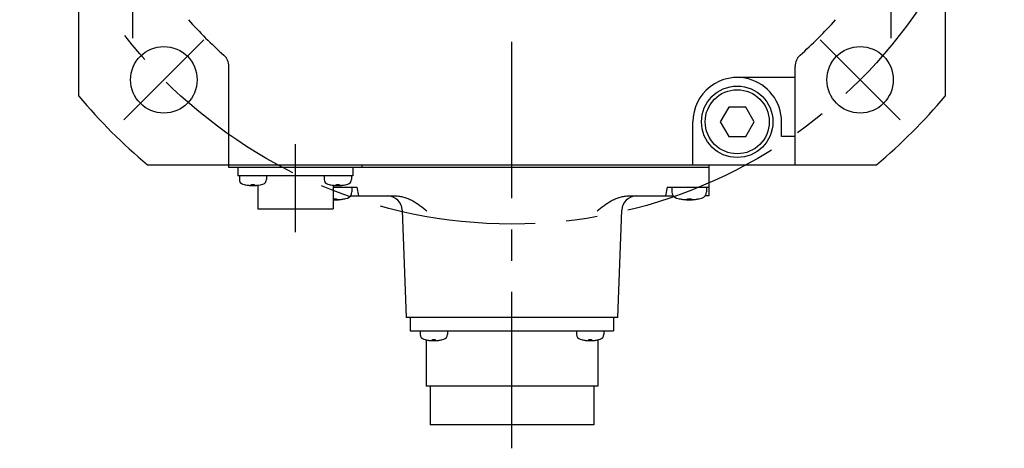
# Model space of a CAD drawing. Header units: millimetres. Extents: x 74 to 1063, y 533 to 799.
# Tile 1 of 5: x 74 to 274, y 533 to 620. Entities that reach past the tile are written whole.
import ezdxf

# ---------------------------------------------------------------- set-up
doc = ezdxf.new("R2010")
doc.units = ezdxf.units.MM
doc.linetypes.add('CENTER', pattern=[50.8, 31.75, -6.35, 6.35, -6.35])
doc.layers.add('CTR', color=2, linetype='CENTER')

msp = doc.modelspace()

# ---------------------------------------------------------------- linework, layer by layer
for p, q in [((85.68, 604.91), (85.68, 752.98)), ((261.68, 752.98), (261.68, 604.91)), ((116.18, 590.45), (116.18, 610.97)), ((231.18, 590.95), (231.18, 610.97)), ((231.18, 608.71), (219.43, 608.71)), ((217.7, 602.71), (215.97, 599.71)), ((221.17, 602.71), (217.7, 602.71)), ((222.9, 599.71), (221.17, 602.71)), ((210.43, 590.95), (210.43, 599.71)), ((215.97, 599.71), (217.7, 596.71)), ((221.17, 596.71), (222.9, 599.71)), ((228.43, 596.71), (228.43, 599.71)), ((217.7, 596.71), (221.17, 596.71)), ((231.18, 596.71), (228.43, 596.71)), ((99.65, 590.95), (247.72, 590.95)), ((213.68, 590.45), (116.18, 590.45)), ((117.98, 590.45), (117.98, 588.75)), ((141.38, 590.45), (141.38, 588.75)), ((143.18, 590.95), (143.18, 590.45)), ((213.68, 590.95), (213.68, 584.65)), ((141.38, 588.75), (117.98, 588.75)), ((118.3, 588.75), (118.3, 588.01)), ((123.8, 588.75), (123.8, 588.01)), ((135.56, 588.75), (135.56, 588.01)), ((141.06, 588.75), (141.06, 588.01)), ((119.3, 586.97), (119.33, 586.97)), ((120.77, 586.97), (121.33, 586.97)), ((120.77, 586.85), (120.77, 586.97)), ((121.33, 586.97), (121.33, 586.85)), ((122.03, 586.82), (122.03, 582.05)), ((122.78, 586.97), (122.8, 586.97)), ((136.56, 586.97), (136.59, 586.97)), ((137.33, 586.82), (137.33, 582.05)), ((137.33, 586.45), (142.18, 586.45)), ((138.03, 586.97), (138.59, 586.97)), ((138.03, 586.85), (138.03, 586.97)), ((138.59, 586.97), (138.59, 586.85)), ((140.04, 586.97), (140.06, 586.97)), ((141.18, 586.45), (141.18, 585.47)), ((142.18, 586.45), (142.5, 584.65)), ((205.18, 586.45), (204.87, 584.65)), ((205.18, 586.45), (213.68, 586.45)), ((206.18, 586.45), (206.18, 585.47)), ((213.18, 586.45), (213.18, 585.47)), ((137.33, 584.08), (138.05, 584.08)), ((138.05, 584.08), (138.05, 583.95)), ((139.7, 584.08), (139.73, 584.08)), ((140.89, 584.65), (150.16, 584.65)), ((197.21, 584.65), (206.48, 584.65)), ((207.63, 584.08), (207.67, 584.08)), ((209.31, 584.08), (210.05, 584.08)), ((209.31, 583.95), (209.31, 584.08)), ((210.05, 584.08), (210.05, 583.95)), ((211.7, 584.08), (211.73, 584.08)), ((213.68, 584.65), (212.89, 584.65)), ((122.03, 582.05), (137.33, 582.05)), ((151.4, 581.76), (152.18, 559.95)), ((195.18, 559.95), (195.97, 581.76)), ((195.18, 559.95), (152.18, 559.95)), ((153.03, 559.95), (153.03, 557.25)), ((194.33, 559.95), (194.33, 557.25)), ((153.03, 557.25), (194.33, 557.25)), ((155.06, 557.25), (155.06, 556.51)), ((160.56, 557.25), (160.56, 556.51)), ((186.81, 557.25), (186.81, 556.51)), ((192.31, 557.25), (192.31, 556.51)), ((156.06, 555.47), (156.08, 555.47)), ((156.23, 555.43), (156.23, 546.05)), ((157.53, 555.47), (158.09, 555.47)), ((157.53, 555.35), (157.53, 555.47)), ((158.09, 555.47), (158.09, 555.35)), ((159.54, 555.47), (159.56, 555.47)), ((187.81, 555.47), (187.83, 555.47)), ((189.28, 555.47), (189.84, 555.47)), ((189.28, 555.35), (189.28, 555.47)), ((189.84, 555.47), (189.84, 555.35)), ((191.13, 555.43), (191.13, 546.05)), ((191.29, 555.47), (191.31, 555.47)), ((191.13, 546.05), (156.23, 546.05)), ((157.03, 546.05), (157.03, 538.15)), ((190.33, 546.05), (190.33, 538.15)), ((190.33, 538.15), (157.03, 538.15))]:
    msp.add_line(p, q)
for centre, radius in [((102.97, 608.24), 6.75), ((244.39, 608.24), 6.75), ((219.43, 599.71), 7.25), ((219.43, 599.71), 6.5)]:
    msp.add_circle(centre, radius)
for centre, radius, start, end in [((173.68, 678.95), 88, 221.6697, 228.3303), ((173.68, 678.95), 88, 311.6697, 318.3303), ((113.18, 610.97), 3, 0, 48.3303), ((234.18, 610.97), 3, 131.6697, 180), ((219.43, 599.71), 9, 75.3429, 180), ((219.43, 599.71), 9, 0, 75.3429), ((173.68, 678.95), 115, 220.0737, 229.9263), ((173.68, 678.95), 115, 310.0737, 319.9263), ((119.3, 588.01), 1, 180, 253.0422), ((122.8, 588.01), 1, 286.9578, 0), ((136.56, 588.01), 1, 180, 253.0422), ((140.06, 588.01), 1, 286.9578, 0), ((121.05, 593.75), 7, 253.0422, 286.9578), ((121.05, 593.75), 6.99, 255.7013, 260.3879), ((121.05, 593.75), 6.99, 279.6121, 284.2987), ((138.31, 593.75), 7, 253.0422, 286.9578), ((138.31, 593.75), 6.99, 255.7013, 260.3879), ((138.31, 593.75), 6.99, 279.6121, 284.2987), ((137.68, 592.85), 9, 267.7699, 286.6015), ((137.68, 592.85), 8.99, 278.1606, 282.9574), ((139.88, 585.47), 1.3, 286.6015, 0), ((148.4, 581.65), 3, 2.0655, 90), ((198.97, 581.65), 3, 90, 177.9345), ((207.48, 585.47), 1.3, 180, 253.3985), ((209.68, 592.85), 9, 253.3985, 286.6015), ((209.68, 592.85), 8.99, 257.0426, 261.8394), ((209.68, 592.85), 8.99, 278.1606, 282.9574), ((211.88, 585.47), 1.3, 286.6015, 0), ((156.06, 556.51), 1, 180, 253.0422), ((159.56, 556.51), 1, 286.9578, 0), ((187.81, 556.51), 1, 180, 253.0422), ((191.31, 556.51), 1, 286.9578, 0), ((157.81, 562.25), 7, 253.0422, 286.9578), ((157.81, 562.25), 6.99, 255.7013, 260.3879), ((157.81, 562.25), 6.99, 279.6121, 284.2987), ((189.56, 562.25), 7, 253.0422, 286.9578), ((189.56, 562.25), 6.99, 255.7013, 260.3879), ((189.56, 562.25), 6.99, 279.6121, 284.2987)]:
    msp.add_arc(centre, radius, start, end)
for points, knots in [([(119.89, 586.85), (119.91, 586.85), (119.94, 586.84), (119.98, 586.84), (120, 586.84), (120.01, 586.83), (120.03, 586.83), (120.04, 586.83), (120.05, 586.83), (120.05, 586.83), (120.06, 586.83), (120.07, 586.83), (120.08, 586.83), (120.1, 586.82), (120.12, 586.82), (120.14, 586.82), (120.15, 586.82), (120.15, 586.82), (120.16, 586.82), (120.16, 586.82), (120.17, 586.82), (120.18, 586.82), (120.19, 586.82), (120.21, 586.81), (120.22, 586.81), (120.23, 586.81), (120.24, 586.81), (120.24, 586.81), (120.25, 586.81), (120.26, 586.81), (120.27, 586.81), (120.29, 586.81), (120.31, 586.81), (120.33, 586.81), (120.35, 586.8), (120.39, 586.8), (120.42, 586.8), (120.45, 586.8)], [0, 0, 0, 0, 0.125, 0.1875, 0.21875, 0.25, 0.28125, 0.3125, 0.328125, 0.335938, 0.34375, 0.359375, 0.375, 0.40625, 0.4375, 0.46875, 0.484375, 0.492188, 0.5, 0.507812, 0.515625, 0.53125, 0.5625, 0.59375, 0.625, 0.640625, 0.65625, 0.664062, 0.671875, 0.6875, 0.71875, 0.75, 0.78125, 0.8125, 0.84375, 0.875, 1, 1, 1, 1]), ([(120.45, 586.8), (120.46, 586.8), (120.48, 586.8), (120.5, 586.8), (120.52, 586.81), (120.53, 586.81), (120.54, 586.81), (120.54, 586.81), (120.55, 586.81), (120.55, 586.81), (120.56, 586.81), (120.56, 586.81), (120.57, 586.81), (120.58, 586.81), (120.59, 586.82), (120.6, 586.82), (120.61, 586.82), (120.61, 586.82), (120.62, 586.82), (120.62, 586.82), (120.63, 586.82), (120.64, 586.82), (120.65, 586.82), (120.65, 586.82), (120.65, 586.83), (120.66, 586.83), (120.66, 586.83), (120.67, 586.83), (120.69, 586.83), (120.71, 586.84), (120.74, 586.84), (120.76, 586.85), (120.77, 586.85)], [0, 0, 0, 0, 0.125, 0.1875, 0.25, 0.28125, 0.3125, 0.328125, 0.335938, 0.34375, 0.359375, 0.375, 0.40625, 0.4375, 0.46875, 0.484375, 0.5, 0.515625, 0.53125, 0.5625, 0.59375, 0.625, 0.640625, 0.65625, 0.664062, 0.671875, 0.6875, 0.71875, 0.75, 0.8125, 0.875, 1, 1, 1, 1]), ([(121.33, 586.85), (121.35, 586.85), (121.36, 586.84), (121.39, 586.84), (121.4, 586.84), (121.42, 586.83), (121.42, 586.83), (121.43, 586.83), (121.43, 586.83), (121.44, 586.83), (121.44, 586.83), (121.45, 586.83), (121.46, 586.82), (121.47, 586.82), (121.48, 586.82), (121.49, 586.82), (121.49, 586.82), (121.5, 586.82), (121.5, 586.82), (121.51, 586.82), (121.52, 586.81), (121.53, 586.81), (121.53, 586.81), (121.54, 586.81), (121.54, 586.81), (121.54, 586.81), (121.55, 586.81), (121.56, 586.81), (121.57, 586.81), (121.59, 586.81), (121.62, 586.8), (121.64, 586.8), (121.66, 586.8)], [0, 0, 0, 0, 0.125, 0.1875, 0.25, 0.28125, 0.3125, 0.328125, 0.335938, 0.34375, 0.359375, 0.375, 0.40625, 0.4375, 0.46875, 0.484375, 0.5, 0.515625, 0.53125, 0.5625, 0.59375, 0.625, 0.640625, 0.65625, 0.664062, 0.671875, 0.6875, 0.71875, 0.75, 0.8125, 0.875, 1, 1, 1, 1]), ([(121.66, 586.8), (121.68, 586.8), (121.71, 586.8), (121.75, 586.8), (121.77, 586.81), (121.78, 586.81), (121.8, 586.81), (121.81, 586.81), (121.82, 586.81), (121.83, 586.81), (121.84, 586.81), (121.84, 586.81), (121.86, 586.81), (121.87, 586.81), (121.89, 586.81), (121.91, 586.82), (121.92, 586.82), (121.93, 586.82), (121.93, 586.82), (121.94, 586.82), (121.94, 586.82), (121.95, 586.82), (121.96, 586.82), (121.98, 586.82), (121.99, 586.82), (122, 586.82), (122.01, 586.82), (122.01, 586.83), (122.02, 586.83), (122.03, 586.83), (122.05, 586.83), (122.07, 586.83), (122.09, 586.83), (122.11, 586.84), (122.13, 586.84), (122.16, 586.84), (122.2, 586.85), (122.22, 586.85)], [0, 0, 0, 0, 0.125, 0.1875, 0.21875, 0.25, 0.28125, 0.3125, 0.328125, 0.335938, 0.34375, 0.359375, 0.375, 0.40625, 0.4375, 0.46875, 0.484375, 0.492188, 0.5, 0.507812, 0.515625, 0.53125, 0.5625, 0.59375, 0.625, 0.640625, 0.65625, 0.664062, 0.671875, 0.6875, 0.71875, 0.75, 0.78125, 0.8125, 0.84375, 0.875, 1, 1, 1, 1]), ([(137.15, 586.85), (137.17, 586.85), (137.2, 586.84), (137.24, 586.84), (137.26, 586.84), (137.27, 586.83), (137.29, 586.83), (137.3, 586.83), (137.31, 586.83), (137.31, 586.83), (137.32, 586.83), (137.33, 586.83), (137.34, 586.83), (137.36, 586.82), (137.38, 586.82), (137.4, 586.82), (137.41, 586.82), (137.41, 586.82), (137.42, 586.82), (137.42, 586.82), (137.43, 586.82), (137.44, 586.82), (137.45, 586.82), (137.47, 586.81), (137.48, 586.81), (137.49, 586.81), (137.5, 586.81), (137.5, 586.81), (137.51, 586.81), (137.52, 586.81), (137.53, 586.81), (137.55, 586.81), (137.57, 586.81), (137.59, 586.81), (137.61, 586.8), (137.65, 586.8), (137.68, 586.8), (137.71, 586.8)], [0, 0, 0, 0, 0.125, 0.1875, 0.21875, 0.25, 0.28125, 0.3125, 0.328125, 0.335938, 0.34375, 0.359375, 0.375, 0.40625, 0.4375, 0.46875, 0.484375, 0.492188, 0.5, 0.507812, 0.515625, 0.53125, 0.5625, 0.59375, 0.625, 0.640625, 0.65625, 0.664062, 0.671875, 0.6875, 0.71875, 0.75, 0.78125, 0.8125, 0.84375, 0.875, 1, 1, 1, 1]), ([(137.71, 586.8), (137.72, 586.8), (137.74, 586.8), (137.76, 586.8), (137.78, 586.81), (137.79, 586.81), (137.8, 586.81), (137.8, 586.81), (137.81, 586.81), (137.81, 586.81), (137.82, 586.81), (137.82, 586.81), (137.83, 586.81), (137.84, 586.81), (137.85, 586.82), (137.86, 586.82), (137.87, 586.82), (137.87, 586.82), (137.88, 586.82), (137.88, 586.82), (137.89, 586.82), (137.9, 586.82), (137.91, 586.82), (137.91, 586.82), (137.91, 586.83), (137.92, 586.83), (137.92, 586.83), (137.93, 586.83), (137.95, 586.83), (137.97, 586.84), (138, 586.84), (138.02, 586.85), (138.03, 586.85)], [0, 0, 0, 0, 0.125, 0.1875, 0.25, 0.28125, 0.3125, 0.328125, 0.335938, 0.34375, 0.359375, 0.375, 0.40625, 0.4375, 0.46875, 0.484375, 0.5, 0.515625, 0.53125, 0.5625, 0.59375, 0.625, 0.640625, 0.65625, 0.664062, 0.671875, 0.6875, 0.71875, 0.75, 0.8125, 0.875, 1, 1, 1, 1]), ([(138.59, 586.85), (138.61, 586.85), (138.62, 586.84), (138.65, 586.84), (138.66, 586.84), (138.68, 586.83), (138.68, 586.83), (138.69, 586.83), (138.69, 586.83), (138.7, 586.83), (138.7, 586.83), (138.71, 586.83), (138.72, 586.82), (138.73, 586.82), (138.74, 586.82), (138.75, 586.82), (138.75, 586.82), (138.76, 586.82), (138.76, 586.82), (138.77, 586.82), (138.78, 586.81), (138.79, 586.81), (138.79, 586.81), (138.8, 586.81), (138.8, 586.81), (138.8, 586.81), (138.81, 586.81), (138.82, 586.81), (138.83, 586.81), (138.85, 586.81), (138.88, 586.8), (138.9, 586.8), (138.92, 586.8)], [0, 0, 0, 0, 0.125, 0.1875, 0.25, 0.28125, 0.3125, 0.328125, 0.335938, 0.34375, 0.359375, 0.375, 0.40625, 0.4375, 0.46875, 0.484375, 0.5, 0.515625, 0.53125, 0.5625, 0.59375, 0.625, 0.640625, 0.65625, 0.664062, 0.671875, 0.6875, 0.71875, 0.75, 0.8125, 0.875, 1, 1, 1, 1]), ([(138.92, 586.8), (138.94, 586.8), (138.97, 586.8), (139.01, 586.8), (139.03, 586.81), (139.04, 586.81), (139.06, 586.81), (139.07, 586.81), (139.08, 586.81), (139.09, 586.81), (139.1, 586.81), (139.1, 586.81), (139.12, 586.81), (139.13, 586.81), (139.15, 586.81), (139.17, 586.82), (139.18, 586.82), (139.19, 586.82), (139.19, 586.82), (139.2, 586.82), (139.2, 586.82), (139.21, 586.82), (139.22, 586.82), (139.24, 586.82), (139.25, 586.82), (139.26, 586.82), (139.27, 586.82), (139.27, 586.83), (139.28, 586.83), (139.29, 586.83), (139.31, 586.83), (139.33, 586.83), (139.35, 586.83), (139.37, 586.84), (139.39, 586.84), (139.42, 586.84), (139.46, 586.85), (139.48, 586.85)], [0, 0, 0, 0, 0.125, 0.1875, 0.21875, 0.25, 0.28125, 0.3125, 0.328125, 0.335938, 0.34375, 0.359375, 0.375, 0.40625, 0.4375, 0.46875, 0.484375, 0.492188, 0.5, 0.507812, 0.515625, 0.53125, 0.5625, 0.59375, 0.625, 0.640625, 0.65625, 0.664062, 0.671875, 0.6875, 0.71875, 0.75, 0.78125, 0.8125, 0.84375, 0.875, 1, 1, 1, 1]), ([(150.16, 584.65), (150.45, 584.65), (151.04, 584.59), (151.9, 584.38), (152.72, 584.07), (153.78, 583.54), (155.01, 582.73), (155.94, 582.01), (156.4, 581.65)], [0, 0, 0, 0, 0.124932, 0.249904, 0.374907, 0.499932, 0.749913, 1, 1, 1, 1]), ([(190.96, 581.65), (191.43, 582.01), (192.36, 582.73), (193.59, 583.54), (194.64, 584.07), (195.47, 584.38), (196.33, 584.59), (196.92, 584.65), (197.21, 584.65)], [0, 0, 0, 0, 0.250087, 0.500068, 0.625093, 0.750096, 0.875068, 1, 1, 1, 1]), ([(138.05, 583.95), (138.06, 583.94), (138.07, 583.94), (138.08, 583.94), (138.09, 583.94), (138.1, 583.94), (138.1, 583.94), (138.1, 583.94), (138.11, 583.94), (138.12, 583.93), (138.13, 583.93), (138.14, 583.93), (138.15, 583.93), (138.16, 583.93), (138.16, 583.93), (138.17, 583.93), (138.17, 583.93), (138.18, 583.92), (138.18, 583.92), (138.19, 583.92), (138.2, 583.92), (138.2, 583.92), (138.21, 583.92), (138.21, 583.92), (138.21, 583.92), (138.22, 583.92), (138.22, 583.92), (138.23, 583.92), (138.24, 583.92), (138.25, 583.91), (138.26, 583.91), (138.27, 583.91), (138.27, 583.91), (138.27, 583.91), (138.28, 583.91), (138.29, 583.91), (138.3, 583.91), (138.3, 583.91), (138.31, 583.91), (138.32, 583.91), (138.32, 583.91), (138.32, 583.91), (138.33, 583.91), (138.34, 583.91), (138.35, 583.9), (138.36, 583.9), (138.38, 583.9), (138.39, 583.9)], [0, 0, 0, 0, 0.0625, 0.125, 0.140625, 0.15625, 0.164062, 0.171875, 0.1875, 0.21875, 0.25, 0.28125, 0.3125, 0.328125, 0.335938, 0.34375, 0.359375, 0.375, 0.40625, 0.4375, 0.46875, 0.484375, 0.492188, 0.5, 0.507812, 0.515625, 0.53125, 0.5625, 0.59375, 0.625, 0.640625, 0.65625, 0.664062, 0.671875, 0.6875, 0.71875, 0.75, 0.78125, 0.8125, 0.828125, 0.835938, 0.84375, 0.859375, 0.875, 0.90625, 0.9375, 1, 1, 1, 1]), ([(138.39, 583.9), (138.4, 583.9), (138.41, 583.9), (138.43, 583.9), (138.44, 583.9), (138.45, 583.9), (138.46, 583.91), (138.46, 583.91), (138.47, 583.91), (138.47, 583.91), (138.48, 583.91), (138.49, 583.91), (138.5, 583.91), (138.52, 583.91), (138.54, 583.91), (138.56, 583.91), (138.57, 583.91), (138.57, 583.91), (138.57, 583.91), (138.58, 583.91), (138.58, 583.91), (138.59, 583.91), (138.6, 583.91), (138.61, 583.91), (138.62, 583.91), (138.63, 583.92), (138.64, 583.92), (138.65, 583.92), (138.65, 583.92), (138.65, 583.92), (138.66, 583.92), (138.66, 583.92), (138.66, 583.92), (138.67, 583.92), (138.68, 583.92), (138.69, 583.92), (138.7, 583.92), (138.72, 583.92), (138.73, 583.92), (138.75, 583.92), (138.76, 583.92), (138.76, 583.93), (138.76, 583.93), (138.77, 583.93), (138.77, 583.93), (138.78, 583.93), (138.79, 583.93), (138.8, 583.93), (138.82, 583.93), (138.83, 583.93), (138.83, 583.93), (138.84, 583.93), (138.84, 583.93), (138.84, 583.93), (138.85, 583.93), (138.85, 583.93), (138.86, 583.94), (138.88, 583.94), (138.9, 583.94), (138.92, 583.94), (138.95, 583.94), (138.96, 583.95)], [0, 0, 0, 0, 0.0625, 0.09375, 0.125, 0.140625, 0.15625, 0.164062, 0.167969, 0.171875, 0.179688, 0.1875, 0.21875, 0.25, 0.28125, 0.3125, 0.320312, 0.328125, 0.332031, 0.335938, 0.34375, 0.359375, 0.375, 0.40625, 0.4375, 0.453125, 0.46875, 0.484375, 0.492188, 0.496094, 0.5, 0.503906, 0.507812, 0.515625, 0.53125, 0.546875, 0.5625, 0.59375, 0.625, 0.640625, 0.65625, 0.664062, 0.667969, 0.671875, 0.679688, 0.6875, 0.71875, 0.75, 0.78125, 0.796875, 0.8125, 0.820312, 0.828125, 0.832031, 0.835938, 0.84375, 0.859375, 0.875, 0.90625, 0.9375, 1, 1, 1, 1]), ([(208.41, 583.95), (208.42, 583.94), (208.43, 583.94), (208.45, 583.94), (208.47, 583.94), (208.48, 583.94), (208.48, 583.94), (208.49, 583.94), (208.49, 583.94), (208.49, 583.94), (208.5, 583.94), (208.51, 583.94), (208.52, 583.93), (208.54, 583.93), (208.56, 583.93), (208.58, 583.93), (208.59, 583.93), (208.59, 583.93), (208.6, 583.93), (208.6, 583.93), (208.6, 583.93), (208.61, 583.93), (208.62, 583.92), (208.63, 583.92), (208.64, 583.92), (208.65, 583.92), (208.66, 583.92), (208.67, 583.92), (208.67, 583.92), (208.68, 583.92), (208.68, 583.92), (208.68, 583.92), (208.68, 583.92), (208.69, 583.92), (208.7, 583.92), (208.71, 583.92), (208.72, 583.92), (208.74, 583.92), (208.76, 583.91), (208.77, 583.91), (208.78, 583.91), (208.78, 583.91), (208.79, 583.91), (208.79, 583.91), (208.79, 583.91), (208.8, 583.91), (208.81, 583.91), (208.83, 583.91), (208.84, 583.91), (208.85, 583.91), (208.86, 583.91), (208.86, 583.91), (208.86, 583.91), (208.87, 583.91), (208.87, 583.91), (208.88, 583.91), (208.88, 583.91), (208.9, 583.91), (208.92, 583.9), (208.95, 583.9), (208.97, 583.9), (208.98, 583.9)], [0, 0, 0, 0, 0.0625, 0.09375, 0.125, 0.140625, 0.15625, 0.164062, 0.167969, 0.171875, 0.179688, 0.1875, 0.21875, 0.25, 0.28125, 0.3125, 0.320312, 0.328125, 0.332031, 0.335938, 0.34375, 0.359375, 0.375, 0.40625, 0.4375, 0.453125, 0.46875, 0.484375, 0.492188, 0.496094, 0.5, 0.503906, 0.507812, 0.515625, 0.53125, 0.546875, 0.5625, 0.59375, 0.625, 0.640625, 0.65625, 0.664062, 0.667969, 0.671875, 0.679688, 0.6875, 0.71875, 0.75, 0.78125, 0.796875, 0.8125, 0.820312, 0.828125, 0.832031, 0.835938, 0.84375, 0.859375, 0.875, 0.90625, 0.9375, 1, 1, 1, 1]), ([(208.98, 583.9), (208.99, 583.9), (209, 583.9), (209.01, 583.9), (209.02, 583.9), (209.03, 583.91), (209.03, 583.91), (209.03, 583.91), (209.04, 583.91), (209.05, 583.91), (209.06, 583.91), (209.07, 583.91), (209.08, 583.91), (209.09, 583.91), (209.09, 583.91), (209.1, 583.91), (209.1, 583.91), (209.1, 583.91), (209.11, 583.91), (209.12, 583.91), (209.13, 583.92), (209.13, 583.92), (209.14, 583.92), (209.14, 583.92), (209.14, 583.92), (209.15, 583.92), (209.15, 583.92), (209.16, 583.92), (209.17, 583.92), (209.18, 583.92), (209.19, 583.92), (209.2, 583.92), (209.2, 583.93), (209.2, 583.93), (209.21, 583.93), (209.22, 583.93), (209.22, 583.93), (209.23, 583.93), (209.24, 583.93), (209.25, 583.93), (209.25, 583.93), (209.25, 583.93), (209.26, 583.94), (209.27, 583.94), (209.28, 583.94), (209.29, 583.94), (209.31, 583.94), (209.31, 583.95)], [0, 0, 0, 0, 0.0625, 0.125, 0.140625, 0.15625, 0.164062, 0.171875, 0.1875, 0.21875, 0.25, 0.28125, 0.3125, 0.328125, 0.335938, 0.34375, 0.359375, 0.375, 0.40625, 0.4375, 0.46875, 0.484375, 0.492188, 0.5, 0.507812, 0.515625, 0.53125, 0.5625, 0.59375, 0.625, 0.640625, 0.65625, 0.664062, 0.671875, 0.6875, 0.71875, 0.75, 0.78125, 0.8125, 0.828125, 0.835938, 0.84375, 0.859375, 0.875, 0.90625, 0.9375, 1, 1, 1, 1]), ([(210.05, 583.95), (210.06, 583.94), (210.07, 583.94), (210.08, 583.94), (210.09, 583.94), (210.1, 583.94), (210.1, 583.94), (210.1, 583.94), (210.11, 583.94), (210.12, 583.93), (210.13, 583.93), (210.14, 583.93), (210.15, 583.93), (210.16, 583.93), (210.16, 583.93), (210.17, 583.93), (210.17, 583.93), (210.18, 583.92), (210.18, 583.92), (210.19, 583.92), (210.2, 583.92), (210.2, 583.92), (210.21, 583.92), (210.21, 583.92), (210.21, 583.92), (210.22, 583.92), (210.22, 583.92), (210.23, 583.92), (210.24, 583.92), (210.25, 583.91), (210.26, 583.91), (210.27, 583.91), (210.27, 583.91), (210.27, 583.91), (210.28, 583.91), (210.29, 583.91), (210.3, 583.91), (210.3, 583.91), (210.31, 583.91), (210.32, 583.91), (210.32, 583.91), (210.32, 583.91), (210.33, 583.91), (210.34, 583.91), (210.35, 583.9), (210.36, 583.9), (210.38, 583.9), (210.39, 583.9)], [0, 0, 0, 0, 0.0625, 0.125, 0.140625, 0.15625, 0.164062, 0.171875, 0.1875, 0.21875, 0.25, 0.28125, 0.3125, 0.328125, 0.335938, 0.34375, 0.359375, 0.375, 0.40625, 0.4375, 0.46875, 0.484375, 0.492188, 0.5, 0.507812, 0.515625, 0.53125, 0.5625, 0.59375, 0.625, 0.640625, 0.65625, 0.664062, 0.671875, 0.6875, 0.71875, 0.75, 0.78125, 0.8125, 0.828125, 0.835938, 0.84375, 0.859375, 0.875, 0.90625, 0.9375, 1, 1, 1, 1]), ([(210.39, 583.9), (210.4, 583.9), (210.41, 583.9), (210.43, 583.9), (210.44, 583.9), (210.45, 583.9), (210.46, 583.91), (210.46, 583.91), (210.47, 583.91), (210.47, 583.91), (210.48, 583.91), (210.49, 583.91), (210.5, 583.91), (210.52, 583.91), (210.54, 583.91), (210.56, 583.91), (210.57, 583.91), (210.57, 583.91), (210.57, 583.91), (210.58, 583.91), (210.58, 583.91), (210.59, 583.91), (210.6, 583.91), (210.61, 583.91), (210.62, 583.91), (210.63, 583.92), (210.64, 583.92), (210.65, 583.92), (210.65, 583.92), (210.65, 583.92), (210.66, 583.92), (210.66, 583.92), (210.66, 583.92), (210.67, 583.92), (210.68, 583.92), (210.69, 583.92), (210.7, 583.92), (210.72, 583.92), (210.73, 583.92), (210.75, 583.92), (210.76, 583.92), (210.76, 583.93), (210.76, 583.93), (210.77, 583.93), (210.77, 583.93), (210.78, 583.93), (210.79, 583.93), (210.8, 583.93), (210.82, 583.93), (210.83, 583.93), (210.83, 583.93), (210.84, 583.93), (210.84, 583.93), (210.84, 583.93), (210.85, 583.93), (210.85, 583.93), (210.86, 583.94), (210.88, 583.94), (210.9, 583.94), (210.92, 583.94), (210.95, 583.94), (210.96, 583.95)], [0, 0, 0, 0, 0.0625, 0.09375, 0.125, 0.140625, 0.15625, 0.164062, 0.167969, 0.171875, 0.179688, 0.1875, 0.21875, 0.25, 0.28125, 0.3125, 0.320312, 0.328125, 0.332031, 0.335938, 0.34375, 0.359375, 0.375, 0.40625, 0.4375, 0.453125, 0.46875, 0.484375, 0.492188, 0.496094, 0.5, 0.503906, 0.507812, 0.515625, 0.53125, 0.546875, 0.5625, 0.59375, 0.625, 0.640625, 0.65625, 0.664062, 0.667969, 0.671875, 0.679688, 0.6875, 0.71875, 0.75, 0.78125, 0.796875, 0.8125, 0.820312, 0.828125, 0.832031, 0.835938, 0.84375, 0.859375, 0.875, 0.90625, 0.9375, 1, 1, 1, 1]), ([(156.64, 555.35), (156.66, 555.35), (156.69, 555.34), (156.73, 555.34), (156.75, 555.34), (156.77, 555.33), (156.78, 555.33), (156.8, 555.33), (156.8, 555.33), (156.81, 555.33), (156.82, 555.33), (156.82, 555.33), (156.84, 555.33), (156.85, 555.32), (156.87, 555.32), (156.89, 555.32), (156.9, 555.32), (156.91, 555.32), (156.91, 555.32), (156.92, 555.32), (156.92, 555.32), (156.93, 555.32), (156.94, 555.32), (156.96, 555.31), (156.97, 555.31), (156.98, 555.31), (156.99, 555.31), (157, 555.31), (157, 555.31), (157.01, 555.31), (157.03, 555.31), (157.05, 555.31), (157.07, 555.31), (157.09, 555.31), (157.11, 555.3), (157.15, 555.3), (157.18, 555.3), (157.2, 555.3)], [0, 0, 0, 0, 0.125, 0.1875, 0.21875, 0.25, 0.28125, 0.3125, 0.328125, 0.335938, 0.34375, 0.359375, 0.375, 0.40625, 0.4375, 0.46875, 0.484375, 0.492188, 0.5, 0.507812, 0.515625, 0.53125, 0.5625, 0.59375, 0.625, 0.640625, 0.65625, 0.664062, 0.671875, 0.6875, 0.71875, 0.75, 0.78125, 0.8125, 0.84375, 0.875, 1, 1, 1, 1]), ([(157.2, 555.3), (157.22, 555.3), (157.23, 555.3), (157.26, 555.3), (157.27, 555.31), (157.29, 555.31), (157.29, 555.31), (157.3, 555.31), (157.3, 555.31), (157.31, 555.31), (157.31, 555.31), (157.32, 555.31), (157.33, 555.31), (157.34, 555.31), (157.35, 555.32), (157.36, 555.32), (157.36, 555.32), (157.37, 555.32), (157.37, 555.32), (157.38, 555.32), (157.39, 555.32), (157.4, 555.32), (157.4, 555.32), (157.41, 555.32), (157.41, 555.33), (157.41, 555.33), (157.42, 555.33), (157.43, 555.33), (157.44, 555.33), (157.46, 555.34), (157.49, 555.34), (157.51, 555.35), (157.53, 555.35)], [0, 0, 0, 0, 0.125, 0.1875, 0.25, 0.28125, 0.3125, 0.328125, 0.335938, 0.34375, 0.359375, 0.375, 0.40625, 0.4375, 0.46875, 0.484375, 0.5, 0.515625, 0.53125, 0.5625, 0.59375, 0.625, 0.640625, 0.65625, 0.664062, 0.671875, 0.6875, 0.71875, 0.75, 0.8125, 0.875, 1, 1, 1, 1]), ([(158.09, 555.35), (158.1, 555.35), (158.12, 555.34), (158.14, 555.34), (158.16, 555.34), (158.17, 555.33), (158.18, 555.33), (158.18, 555.33), (158.19, 555.33), (158.19, 555.33), (158.19, 555.33), (158.2, 555.33), (158.21, 555.32), (158.22, 555.32), (158.23, 555.32), (158.24, 555.32), (158.25, 555.32), (158.25, 555.32), (158.26, 555.32), (158.26, 555.32), (158.27, 555.31), (158.28, 555.31), (158.29, 555.31), (158.29, 555.31), (158.29, 555.31), (158.3, 555.31), (158.3, 555.31), (158.31, 555.31), (158.33, 555.31), (158.35, 555.31), (158.38, 555.3), (158.4, 555.3), (158.41, 555.3)], [0, 0, 0, 0, 0.125, 0.1875, 0.25, 0.28125, 0.3125, 0.328125, 0.335938, 0.34375, 0.359375, 0.375, 0.40625, 0.4375, 0.46875, 0.484375, 0.5, 0.515625, 0.53125, 0.5625, 0.59375, 0.625, 0.640625, 0.65625, 0.664062, 0.671875, 0.6875, 0.71875, 0.75, 0.8125, 0.875, 1, 1, 1, 1]), ([(158.41, 555.3), (158.43, 555.3), (158.47, 555.3), (158.5, 555.3), (158.52, 555.31), (158.54, 555.31), (158.56, 555.31), (158.57, 555.31), (158.58, 555.31), (158.58, 555.31), (158.59, 555.31), (158.6, 555.31), (158.61, 555.31), (158.63, 555.31), (158.65, 555.31), (158.66, 555.32), (158.68, 555.32), (158.68, 555.32), (158.69, 555.32), (158.69, 555.32), (158.7, 555.32), (158.7, 555.32), (158.72, 555.32), (158.73, 555.32), (158.75, 555.32), (158.76, 555.32), (158.76, 555.32), (158.77, 555.33), (158.78, 555.33), (158.79, 555.33), (158.8, 555.33), (158.82, 555.33), (158.84, 555.33), (158.86, 555.34), (158.88, 555.34), (158.92, 555.34), (158.95, 555.35), (158.98, 555.35)], [0, 0, 0, 0, 0.125, 0.1875, 0.21875, 0.25, 0.28125, 0.3125, 0.328125, 0.335938, 0.34375, 0.359375, 0.375, 0.40625, 0.4375, 0.46875, 0.484375, 0.492188, 0.5, 0.507812, 0.515625, 0.53125, 0.5625, 0.59375, 0.625, 0.640625, 0.65625, 0.664062, 0.671875, 0.6875, 0.71875, 0.75, 0.78125, 0.8125, 0.84375, 0.875, 1, 1, 1, 1]), ([(188.39, 555.35), (188.41, 555.35), (188.44, 555.34), (188.48, 555.34), (188.5, 555.34), (188.52, 555.33), (188.53, 555.33), (188.55, 555.33), (188.55, 555.33), (188.56, 555.33), (188.57, 555.33), (188.57, 555.33), (188.59, 555.33), (188.6, 555.32), (188.62, 555.32), (188.64, 555.32), (188.65, 555.32), (188.66, 555.32), (188.66, 555.32), (188.67, 555.32), (188.67, 555.32), (188.68, 555.32), (188.69, 555.32), (188.71, 555.31), (188.72, 555.31), (188.73, 555.31), (188.74, 555.31), (188.75, 555.31), (188.75, 555.31), (188.76, 555.31), (188.78, 555.31), (188.8, 555.31), (188.82, 555.31), (188.84, 555.31), (188.86, 555.3), (188.9, 555.3), (188.93, 555.3), (188.95, 555.3)], [0, 0, 0, 0, 0.125, 0.1875, 0.21875, 0.25, 0.28125, 0.3125, 0.328125, 0.335938, 0.34375, 0.359375, 0.375, 0.40625, 0.4375, 0.46875, 0.484375, 0.492188, 0.5, 0.507812, 0.515625, 0.53125, 0.5625, 0.59375, 0.625, 0.640625, 0.65625, 0.664062, 0.671875, 0.6875, 0.71875, 0.75, 0.78125, 0.8125, 0.84375, 0.875, 1, 1, 1, 1]), ([(188.95, 555.3), (188.97, 555.3), (188.98, 555.3), (189.01, 555.3), (189.02, 555.31), (189.04, 555.31), (189.04, 555.31), (189.05, 555.31), (189.05, 555.31), (189.06, 555.31), (189.06, 555.31), (189.07, 555.31), (189.08, 555.31), (189.09, 555.31), (189.1, 555.32), (189.11, 555.32), (189.11, 555.32), (189.12, 555.32), (189.12, 555.32), (189.13, 555.32), (189.14, 555.32), (189.15, 555.32), (189.15, 555.32), (189.16, 555.32), (189.16, 555.33), (189.16, 555.33), (189.17, 555.33), (189.18, 555.33), (189.19, 555.33), (189.21, 555.34), (189.24, 555.34), (189.26, 555.35), (189.28, 555.35)], [0, 0, 0, 0, 0.125, 0.1875, 0.25, 0.28125, 0.3125, 0.328125, 0.335938, 0.34375, 0.359375, 0.375, 0.40625, 0.4375, 0.46875, 0.484375, 0.5, 0.515625, 0.53125, 0.5625, 0.59375, 0.625, 0.640625, 0.65625, 0.664062, 0.671875, 0.6875, 0.71875, 0.75, 0.8125, 0.875, 1, 1, 1, 1]), ([(189.84, 555.35), (189.85, 555.35), (189.87, 555.34), (189.89, 555.34), (189.91, 555.34), (189.92, 555.33), (189.93, 555.33), (189.93, 555.33), (189.94, 555.33), (189.94, 555.33), (189.94, 555.33), (189.95, 555.33), (189.96, 555.32), (189.97, 555.32), (189.98, 555.32), (189.99, 555.32), (190, 555.32), (190, 555.32), (190.01, 555.32), (190.01, 555.32), (190.02, 555.31), (190.03, 555.31), (190.04, 555.31), (190.04, 555.31), (190.04, 555.31), (190.05, 555.31), (190.05, 555.31), (190.06, 555.31), (190.08, 555.31), (190.1, 555.31), (190.13, 555.3), (190.15, 555.3), (190.16, 555.3)], [0, 0, 0, 0, 0.125, 0.1875, 0.25, 0.28125, 0.3125, 0.328125, 0.335938, 0.34375, 0.359375, 0.375, 0.40625, 0.4375, 0.46875, 0.484375, 0.5, 0.515625, 0.53125, 0.5625, 0.59375, 0.625, 0.640625, 0.65625, 0.664062, 0.671875, 0.6875, 0.71875, 0.75, 0.8125, 0.875, 1, 1, 1, 1]), ([(190.16, 555.3), (190.18, 555.3), (190.22, 555.3), (190.25, 555.3), (190.27, 555.31), (190.29, 555.31), (190.31, 555.31), (190.32, 555.31), (190.33, 555.31), (190.33, 555.31), (190.34, 555.31), (190.35, 555.31), (190.36, 555.31), (190.38, 555.31), (190.4, 555.31), (190.41, 555.32), (190.43, 555.32), (190.43, 555.32), (190.44, 555.32), (190.44, 555.32), (190.45, 555.32), (190.45, 555.32), (190.47, 555.32), (190.48, 555.32), (190.5, 555.32), (190.51, 555.32), (190.51, 555.32), (190.52, 555.33), (190.53, 555.33), (190.54, 555.33), (190.55, 555.33), (190.57, 555.33), (190.59, 555.33), (190.61, 555.34), (190.63, 555.34), (190.67, 555.34), (190.7, 555.35), (190.73, 555.35)], [0, 0, 0, 0, 0.125, 0.1875, 0.21875, 0.25, 0.28125, 0.3125, 0.328125, 0.335938, 0.34375, 0.359375, 0.375, 0.40625, 0.4375, 0.46875, 0.484375, 0.492188, 0.5, 0.507812, 0.515625, 0.53125, 0.5625, 0.59375, 0.625, 0.640625, 0.65625, 0.664062, 0.671875, 0.6875, 0.71875, 0.75, 0.78125, 0.8125, 0.84375, 0.875, 1, 1, 1, 1])]:
    msp.add_open_spline(points, degree=3, knots=knots)
at = {"layer": 'CTR'}
for p, q in [((173.68, 533.41), (173.68, 784.75)), ((96.68, 616.71), (96.68, 642.18)), ((250.68, 616.71), (250.68, 642.18)), ((102.97, 608.24), (111.1, 616.36)), ((244.39, 608.24), (236.27, 616.36)), ((102.97, 608.24), (94.85, 600.11)), ((244.39, 608.24), (252.52, 600.11)), ((129.68, 577.31), (129.68, 595.18))]:
    msp.add_line(p, q, dxfattribs=at)
msp.add_circle((173.68, 678.95), 100, dxfattribs=at)

doc.saveas('drawing.dxf')
